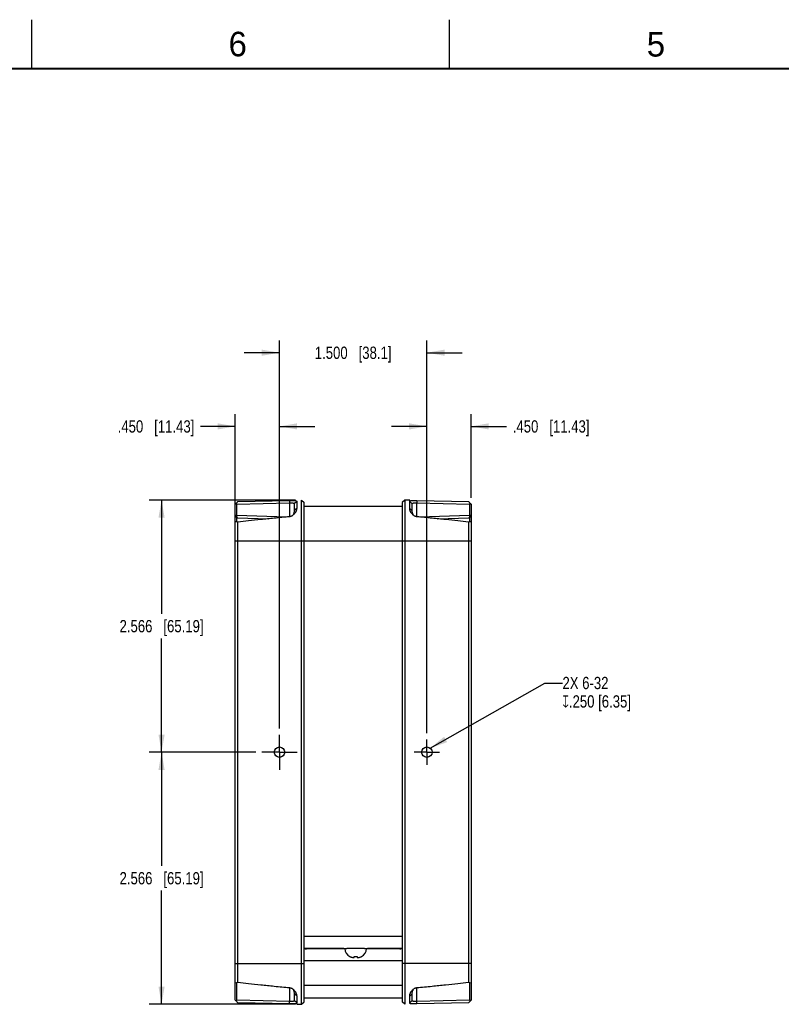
# Model space of a CAD drawing. Header units: inches. Extents: x 0 to 34, y 0 to 22.
# Tile 28 of 74: x 8.4 to 16.1, y 12 to 22. Entities that reach past the tile are written whole.
import ezdxf

# ---------------------------------------------------------------- set-up
doc = ezdxf.new("R2010")
doc.units = ezdxf.units.IN
doc.header["$LTSCALE"] = 1.87
doc.header["$MEASUREMENT"] = 0
doc.linetypes.add('CENTER', pattern=[0.6, 0.375, -0.075, 0.075, -0.075])
doc.layers.get('0').update_dxf_attribs({"linetype": 'CONTINUOUS'})
for name, color, linetype in [('02___PRT_ALL_AXES', 7, 'CONTINUOUS'), ('DETAIL', 7, 'CONTINUOUS'), ('DIMENSIONS', 7, 'CONTINUOUS'), ('THREAD', 7, 'CONTINUOUS')]:
    doc.layers.add(name, color=color, linetype=linetype)
doc.styles.get("Standard").update_dxf_attribs({"font": 'txt', "width": 0.8})
doc.styles.add('TEXTSTYLE_2', font='txt')
doc.dimstyles.new('DIMSTYLE_1', dxfattribs={"dimtxt": 0.125, "dimasz": 0.18, "dimexe": 0.125, "dimexo": 0.0625, "dimgap": 0.0625, "dimtad": 0, "dimtih": 1, "dimtoh": 1, "dimdec": 3, "dimzin": 4, "dimdsep": 46, "dimtxsty": 'STANDARD', "dimblk": '_FILLED', "dimblk1": '_FILLED', "dimblk2": '_FILLED', "dimcen": 0.09, "dimadec": 0, "dimazin": 0, "dimtp": 0.001, "dimtm": 0.001, "dimtfac": 1, "dimtdec": 3, "dimtofl": 0, "dimtmove": 0, "dimatfit": 3, "dimldrblk": '_FILLED', "dimfxl": 1, "dimtolj": 1, "dimtzin": 4, "dimarcsym": 0})
doc.dimstyles.get("Standard").update_dxf_attribs({"dimtxt": 0.125, "dimasz": 0.18, "dimexe": 0.125, "dimexo": 0.0625, "dimgap": 0.09, "dimtad": 0, "dimtih": 1, "dimtoh": 1, "dimdec": 3, "dimzin": 4, "dimdsep": 46, "dimtxsty": 'STANDARD', "dimblk": '_FILLED', "dimblk1": '_FILLED', "dimblk2": '_FILLED', "dimcen": 0.09, "dimadec": 0, "dimazin": 0, "dimtol": 1, "dimtp": 0.01, "dimtm": 0.01, "dimtfac": 1, "dimtdec": 3, "dimtofl": 0, "dimtmove": 0, "dimatfit": 3, "dimldrblk": '_FILLED', "dimfxl": 1, "dimtolj": 1, "dimtzin": 4, "dimarcsym": 0})

# ---------------------------------------------------------------- blocks, each defined once
blk = doc.blocks.new('_FILLED')
at = {"color": 0, "linetype": 'BYBLOCK'}
blk.add_solid([(0, 0), (-1, 0.174), (-1, -0.174)], dxfattribs=at)
blk = doc.blocks.new('*D4')
at = {"layer": 'DIMENSIONS', "color": 2, "linetype": 'CONTINUOUS'}
for p, q in [((10.569, 16.952), (10.569, 17.985)), ((11.019, 14.784), (11.019, 17.985)), ((10.569, 17.86), (10.216, 17.86)), ((11.019, 17.86), (11.379, 17.86))]:
    blk.add_line(p, q, dxfattribs=at)
at = {"layer": 'DIMENSIONS', "color": 2, "linetype": 'CONTINUOUS', "xscale": 0.18, "yscale": 0.18, "zscale": 0.18}
blk.add_blockref('_FILLED', (10.569, 17.86), dxfattribs=at)
at = {"layer": 'DIMENSIONS', "color": 2, "linetype": 'CONTINUOUS', "xscale": 0.18, "yscale": 0.18, "zscale": 0.18, "rotation": 180}
blk.add_blockref('_FILLED', (11.019, 17.86), dxfattribs=at)
at = {"layer": 'DIMENSIONS', "color": 2, "linetype": 'CONTINUOUS', "insert": (10.153, 17.922), "char_height": 0.125, "width": 1.225, "attachment_point": 3, "line_spacing_factor": 0.9}
blk.add_mtext('.450{\\Ftxt.shx;\\W1.000000;\\H0.125000; }[11.43]', dxfattribs=at)
blk = doc.blocks.new('*D5')
at = {"layer": 'DIMENSIONS', "color": 2, "linetype": 'CONTINUOUS'}
for p, q in [((11.019, 14.784), (11.019, 18.735)), ((12.519, 14.736), (12.519, 18.735)), ((11.019, 18.61), (10.659, 18.61)), ((12.519, 18.61), (12.879, 18.61))]:
    blk.add_line(p, q, dxfattribs=at)
at = {"layer": 'DIMENSIONS', "color": 2, "linetype": 'CONTINUOUS', "xscale": 0.18, "yscale": 0.18, "zscale": 0.18}
blk.add_blockref('_FILLED', (11.019, 18.61), dxfattribs=at)
at = {"layer": 'DIMENSIONS', "color": 2, "linetype": 'CONTINUOUS', "xscale": 0.18, "yscale": 0.18, "zscale": 0.18, "rotation": 180}
blk.add_blockref('_FILLED', (12.519, 18.61), dxfattribs=at)
at = {"layer": 'DIMENSIONS', "color": 2, "linetype": 'CONTINUOUS', "insert": (11.769, 18.672), "char_height": 0.125, "width": 1.225, "attachment_point": 2, "line_spacing_factor": 0.9}
blk.add_mtext('1.500{\\Ftxt.shx;\\W1.000000;\\H0.125000; }[38.1]', dxfattribs=at)
blk = doc.blocks.new('*D6')
at = {"layer": 'DIMENSIONS', "color": 2, "linetype": 'CONTINUOUS'}
for p, q in [((12.519, 14.736), (12.519, 17.985)), ((12.969, 17.131), (12.969, 17.985)), ((12.519, 17.86), (12.159, 17.86)), ((12.969, 17.86), (13.331, 17.86))]:
    blk.add_line(p, q, dxfattribs=at)
at = {"layer": 'DIMENSIONS', "color": 2, "linetype": 'CONTINUOUS', "xscale": 0.18, "yscale": 0.18, "zscale": 0.18}
blk.add_blockref('_FILLED', (12.519, 17.86), dxfattribs=at)
at = {"layer": 'DIMENSIONS', "color": 2, "linetype": 'CONTINUOUS', "xscale": 0.18, "yscale": 0.18, "zscale": 0.18, "rotation": 180}
blk.add_blockref('_FILLED', (12.969, 17.86), dxfattribs=at)
at = {"layer": 'DIMENSIONS', "color": 2, "linetype": 'CONTINUOUS', "insert": (13.394, 17.922), "char_height": 0.125, "width": 1.225, "attachment_point": 1, "line_spacing_factor": 0.9}
blk.add_mtext('.450{\\Ftxt.shx;\\W1.000000;\\H0.125000; }[11.43]', dxfattribs=at)
blk = doc.blocks.new('*D7')
at = {"layer": 'DIMENSIONS', "color": 2, "linetype": 'CONTINUOUS'}
for p, q in [((11.182, 17.11), (9.694, 17.11)), ((9.819, 17.11), (9.819, 15.952)), ((9.819, 14.543), (9.819, 15.702)), ((10.779, 14.543), (9.694, 14.543))]:
    blk.add_line(p, q, dxfattribs=at)
at = {"layer": 'DIMENSIONS', "color": 2, "linetype": 'CONTINUOUS', "xscale": 0.18, "yscale": 0.18, "zscale": 0.18}
for p, rotation in [((9.819, 17.11), 90), ((9.819, 14.543), 270)]:
    blk.add_blockref('_FILLED', p, dxfattribs=dict(at, rotation=rotation))
at = {"layer": 'DIMENSIONS', "color": 2, "linetype": 'CONTINUOUS', "insert": (9.819, 15.889), "char_height": 0.125, "width": 1.325, "attachment_point": 2, "line_spacing_factor": 0.9}
blk.add_mtext('2.566{\\Ftxt.shx;\\W1.000000;\\H0.125000; }[65.19]', dxfattribs=at)
blk = doc.blocks.new('*D8')
at = {"layer": 'DIMENSIONS', "color": 2, "linetype": 'CONTINUOUS'}
for p, q in [((10.779, 14.543), (9.694, 14.543)), ((9.819, 14.543), (9.819, 13.385)), ((9.819, 11.977), (9.819, 13.135)), ((11.182, 11.977), (9.694, 11.977))]:
    blk.add_line(p, q, dxfattribs=at)
at = {"layer": 'DIMENSIONS', "color": 2, "linetype": 'CONTINUOUS', "xscale": 0.18, "yscale": 0.18, "zscale": 0.18}
for p, rotation in [((9.819, 14.543), 90), ((9.819, 11.977), 270)]:
    blk.add_blockref('_FILLED', p, dxfattribs=dict(at, rotation=rotation))
at = {"layer": 'DIMENSIONS', "color": 2, "linetype": 'CONTINUOUS', "insert": (9.819, 13.323), "char_height": 0.125, "width": 1.325, "attachment_point": 2, "line_spacing_factor": 0.9}
blk.add_mtext('2.566{\\Ftxt.shx;\\W1.000000;\\H0.125000; }[65.19]', dxfattribs=at)

msp = doc.modelspace()

# ---------------------------------------------------------------- linework, layer by layer
at = {"color": 2, "linetype": 'CONTINUOUS'}
for p, q in [((8.5, 21.5), (8.5, 22)), ((12.75, 21.5), (12.75, 22))]:
    msp.add_line(p, q, dxfattribs=at)
at = {"color": 7, "linetype": 'CONTINUOUS'}
for p, q in [((10.5737, 17.0722), (10.5695, 17.0683)), ((10.5695, 12.0186), (10.5695, 17.0683)), ((10.584, 17.0682), (11.1212, 17.0809)), ((10.584, 16.9555), (10.584, 17.0682)), ((10.5938, 17.0941), (11.1215, 17.1065)), ((11.1215, 17.1065), (11.1212, 17.0809)), ((11.1212, 17.0809), (11.1212, 16.9401)), ((11.1945, 17.0964), (11.1695, 17.0716)), ((11.1695, 17.0716), (11.1695, 17.0037)), ((11.1945, 17.0964), (11.1945, 17.0241)), ((11.2445, 11.977), (11.2445, 17.11)), ((11.2445, 17.11), (11.2695, 17.0856)), ((11.2695, 12.0014), (11.2695, 17.0856)), ((12.2695, 17.0435), (11.2695, 17.0435)), ((12.2945, 17.11), (12.2695, 17.0856)), ((12.2695, 17.0856), (12.2695, 12.0014)), ((12.2945, 17.11), (12.2945, 11.977)), ((12.3445, 17.1087), (12.2945, 17.11)), ((12.3445, 17.0241), (12.3445, 17.0964)), ((12.3445, 17.0964), (12.3695, 17.0716)), ((12.3695, 17.0037), (12.3695, 17.0716)), ((12.4175, 17.1065), (12.4177, 17.0809)), ((12.4175, 17.1065), (12.9452, 17.0941)), ((12.4177, 16.9401), (12.4177, 17.0809)), ((12.4177, 17.0809), (12.955, 17.0682)), ((12.955, 17.0682), (12.955, 16.9555)), ((12.9695, 17.0683), (12.9653, 17.0722)), ((12.9695, 17.0684), (12.9695, 12.0186)), ((10.584, 16.9555), (11.0956, 16.9377)), ((11.1945, 17.0241), (11.1695, 17.0037)), ((12.3445, 17.0241), (12.3695, 17.0037)), ((12.4433, 16.9377), (12.955, 16.9555)), ((10.584, 16.8866), (10.584, 16.9325)), ((10.5936, 16.9302), (10.9076, 16.9192)), ((10.5945, 12.2027), (10.5945, 16.8843)), ((12.6314, 16.9192), (12.9454, 16.9302)), ((12.9445, 16.8843), (12.9445, 12.2027)), ((12.955, 16.9325), (12.955, 16.8866)), ((10.5695, 16.6935), (12.9695, 16.6935)), ((12.2695, 12.6685), (11.2695, 12.6685)), ((11.2805, 12.5424), (11.2695, 12.543)), ((11.2945, 12.5421), (11.2945, 12.5435)), ((11.6842, 12.5421), (11.2945, 12.5421)), ((12.2445, 12.5421), (11.9047, 12.5421)), ((12.2445, 12.5421), (12.2445, 12.5435)), ((11.7353, 12.4622), (11.7371, 12.4622)), ((11.7675, 12.4533), (11.7678, 12.4533)), ((11.7678, 12.4533), (11.7681, 12.4532)), ((11.7681, 12.4532), (11.7685, 12.4532)), ((11.7685, 12.4532), (11.7688, 12.4532)), ((11.7688, 12.4532), (11.7691, 12.4532)), ((11.7691, 12.4532), (11.7695, 12.4531)), ((11.7757, 12.453), (11.7714, 12.453)), ((11.7769, 12.4531), (11.7771, 12.4532)), ((11.7771, 12.4532), (11.7773, 12.4532)), ((11.7773, 12.4532), (11.7774, 12.4532)), ((11.7774, 12.4532), (11.7777, 12.4532)), ((11.7777, 12.4532), (11.7778, 12.4533)), ((11.7778, 12.4533), (11.778, 12.4533)), ((11.7792, 12.4535), (11.7802, 12.4622)), ((11.7802, 12.4622), (11.8087, 12.4622)), ((11.8087, 12.4622), (11.8098, 12.4535)), ((11.8109, 12.4533), (11.8111, 12.4533)), ((11.8111, 12.4533), (11.8113, 12.4532)), ((11.8113, 12.4532), (11.8115, 12.4532)), ((11.8115, 12.4532), (11.8117, 12.4532)), ((11.8117, 12.4532), (11.8119, 12.4532)), ((11.8119, 12.4532), (11.8121, 12.4531)), ((11.8176, 12.453), (11.8132, 12.453)), ((11.8195, 12.4531), (11.8198, 12.4532)), ((11.8198, 12.4532), (11.8202, 12.4532)), ((11.8202, 12.4532), (11.8205, 12.4532)), ((11.8205, 12.4532), (11.8208, 12.4532)), ((11.8208, 12.4532), (11.8211, 12.4533)), ((11.8211, 12.4533), (11.8215, 12.4533)), ((11.8519, 12.4622), (11.8537, 12.4622)), ((10.5695, 12.3935), (11.2695, 12.3935)), ((12.2695, 12.4185), (11.2695, 12.4185)), ((12.9695, 12.3935), (12.2695, 12.3935)), ((10.584, 12.0187), (10.584, 12.2003)), ((11.1212, 12.1468), (11.1212, 12.006)), ((12.2695, 12.1685), (11.2695, 12.1685)), ((12.4177, 12.006), (12.4177, 12.1468)), ((12.955, 12.2003), (12.955, 12.0187)), ((11.1945, 12.0628), (11.1695, 12.0832)), ((11.1695, 12.0832), (11.1695, 12.0154)), ((11.1945, 12.0628), (11.1945, 11.9905)), ((11.2695, 12.0435), (12.2695, 12.0435)), ((12.3445, 12.0628), (12.3695, 12.0832)), ((12.3445, 11.9905), (12.3445, 12.0628)), ((12.3695, 12.0154), (12.3695, 12.0832)), ((10.5695, 12.0186), (10.5737, 12.0147)), ((11.1212, 12.006), (10.584, 12.0187)), ((11.1215, 11.9804), (10.5938, 11.9929)), ((11.1215, 11.9804), (11.1212, 12.006)), ((11.1945, 11.9905), (11.1695, 12.0154)), ((11.1945, 11.9782), (11.2445, 11.977)), ((11.2445, 11.977), (11.2695, 12.0014)), ((12.2945, 11.977), (12.2695, 12.0014)), ((12.3445, 11.9905), (12.3695, 12.0154)), ((12.4175, 11.9804), (12.4177, 12.006)), ((12.9452, 11.9929), (12.4175, 11.9804)), ((12.955, 12.0187), (12.4177, 12.006)), ((12.9653, 12.0147), (12.9695, 12.0186))]:
    msp.add_line(p, q, dxfattribs=at)
at = {"color": 7, "linetype": 'CONTINUOUS', "const_width": 0.02}
msp.add_lwpolyline([(33.5, 21.5), (0.5, 21.5)], dxfattribs=at)
at = {"color": 7, "linetype": 'CONTINUOUS'}
for centre, radius, start, end in [((11.4083, 16.3), 1.137, 135.68396, 137.2259), ((12.1527, 16.3209), 1.1067, 42.92396, 44.33974), ((12.2392, 16.4017), 0.9883, 42.72129, 42.90988), ((12.9557, 17.082), 0.0137, 303.87303, 314.34236), ((10.5945, 16.9552), 0.025, 180, 268), ((12.9445, 16.9552), 0.025, 272, 360), ((10.2892, 15.5706), 1.3486, 76.91912, 78.00686), ((13.2609, 15.5202), 1.4003, 102.01319, 103.06083), ((11.2957, 12.8795), 0.3374, 267.42025, 268.08843), ((11.295, 12.8583), 0.3162, 268.07933, 269.01661), ((11.2945, 12.8264), 0.2844, 269.00979, 269.99392), ((11.7776, 12.5455), 0.0933, 181.05512, 243.07748), ((11.8114, 12.5455), 0.0933, 296.92252, 358.94469), ((12.2443, 12.8335), 0.2914, 270.03133, 270.99159), ((12.2435, 12.8743), 0.3323, 271.00339, 272.57437), ((11.7788, 12.5482), 0.0956, 244.08691, 245.19899), ((11.7811, 12.5571), 0.1048, 259.67183, 261.40409), ((11.7811, 12.5571), 0.1048, 259.67178, 261.40422), ((11.7774, 12.5669), 0.1141, 263.98407, 264.98898), ((11.7789, 12.5858), 0.133, 265.9147, 266.76307), ((11.7806, 12.6147), 0.1619, 266.75745, 267.72575), ((11.7704, 12.5083), 0.0555, 273.91304, 275.55814), ((11.7713, 12.499), 0.0462, 275.54847, 276.97807), ((11.772, 12.4936), 0.0408, 278.52542, 280.18613), ((11.817, 12.4936), 0.0408, 259.81387, 261.47458), ((11.8177, 12.499), 0.0462, 263.02193, 264.45153), ((11.8186, 12.5083), 0.0555, 264.44186, 266.08696), ((11.8084, 12.6147), 0.1619, 272.27425, 273.24255), ((11.81, 12.5858), 0.133, 273.23693, 274.0853), ((11.8115, 12.5669), 0.1141, 275.01102, 276.01593), ((11.8077, 12.5581), 0.1058, 278.59931, 279.13553), ((11.8077, 12.5581), 0.1058, 278.59931, 279.13558), ((11.81, 12.5485), 0.0959, 292.50715, 295.91099), ((10.278, 13.5667), 1.4003, 282.01319, 283.06083), ((13.2497, 13.5163), 1.3486, 256.91912, 258.00686), ((10.5833, 12.0049), 0.0137, 123.87303, 134.34236), ((11.2998, 12.6853), 0.9883, 222.72129, 222.90988), ((11.3863, 12.766), 1.1067, 222.92396, 224.33974), ((12.1307, 12.7869), 1.137, 315.68396, 317.2259)]:
    msp.add_arc(centre, radius, start, end, dxfattribs=at)
for points, knots in [([(10.584, 17.0682), (10.582, 17.0682), (10.5782, 17.0688), (10.5749, 17.0709), (10.5737, 17.0722)], [0, 0, 0, 0, 0.5302648, 1, 1, 1, 1]), ([(11.1212, 17.0809), (11.1244, 17.081), (11.1307, 17.0812), (11.1398, 17.0813), (11.1481, 17.0811), (11.1545, 17.0806), (11.1589, 17.0798), (11.1616, 17.0792), (11.164, 17.0783), (11.166, 17.0773), (11.1676, 17.0762), (11.1687, 17.0748), (11.1694, 17.0732), (11.1695, 17.0721), (11.1695, 17.0716)], [0, 0, 0, 0, 0.1841857, 0.3602654, 0.5214052, 0.6618917, 0.7229597, 0.7775043, 0.8255109, 0.8673967, 0.9040728, 0.9370097, 0.9682502, 1, 1, 1, 1]), ([(11.1215, 17.1065), (11.1265, 17.1066), (11.1362, 17.1068), (11.1501, 17.1068), (11.1628, 17.1066), (11.1722, 17.106), (11.1788, 17.1052), (11.1829, 17.1045), (11.1864, 17.1036), (11.1893, 17.1026), (11.1916, 17.1013), (11.1932, 17.0999), (11.1943, 17.0982), (11.1945, 17.097), (11.1945, 17.0964)], [0, 0, 0, 0, 0.1947236, 0.3792812, 0.5461077, 0.6893404, 0.7506711, 0.8048151, 0.8517175, 0.8915653, 0.9248717, 0.9526682, 0.9768268, 1, 1, 1, 1]), ([(12.3445, 17.0964), (12.3445, 17.097), (12.3447, 17.0982), (12.3457, 17.0999), (12.3474, 17.1013), (12.3497, 17.1026), (12.3526, 17.1036), (12.3561, 17.1045), (12.3602, 17.1052), (12.3667, 17.106), (12.3762, 17.1066), (12.3888, 17.1068), (12.4028, 17.1068), (12.4125, 17.1066), (12.4175, 17.1065)], [0, 0, 0, 0, 0.0231732, 0.0473318, 0.0751283, 0.1084347, 0.1482825, 0.1951849, 0.2493289, 0.3106596, 0.4538923, 0.6207188, 0.8052764, 1, 1, 1, 1]), ([(12.3695, 17.0716), (12.3695, 17.0721), (12.3696, 17.0732), (12.3703, 17.0748), (12.3714, 17.0762), (12.373, 17.0773), (12.3749, 17.0783), (12.3773, 17.0792), (12.3801, 17.0798), (12.3845, 17.0806), (12.3908, 17.0811), (12.3992, 17.0813), (12.4082, 17.0812), (12.4145, 17.081), (12.4177, 17.0809)], [0, 0, 0, 0, 0.0317498, 0.0629903, 0.0959272, 0.1326033, 0.1744891, 0.2224957, 0.2770403, 0.3381083, 0.4785948, 0.6397346, 0.8158143, 1, 1, 1, 1]), ([(12.9633, 17.0706), (12.9622, 17.0698), (12.9595, 17.0685), (12.9565, 17.0682), (12.955, 17.0682)], [0, 0, 0, 0, 0.4789454, 1, 1, 1, 1]), ([(10.5695, 16.9552), (10.5695, 16.9552), (10.5695, 16.9552), (10.5696, 16.9552), (10.5696, 16.9551), (10.5698, 16.9551), (10.5699, 16.9551), (10.5702, 16.955), (10.5706, 16.955), (10.5712, 16.9549), (10.5719, 16.9549), (10.5727, 16.9549), (10.5741, 16.9548), (10.576, 16.9548), (10.5784, 16.9547), (10.5811, 16.9547), (10.583, 16.9547), (10.584, 16.9547)], [0, 0, 0, 0, 0.0013145, 0.0048821, 0.0107718, 0.0189779, 0.0294871, 0.0422857, 0.074698, 0.1160726, 0.1659964, 0.223952, 0.2894082, 0.4404478, 0.6136601, 0.8029106, 1, 1, 1, 1]), ([(10.5936, 16.9302), (10.5933, 16.9302), (10.5926, 16.9303), (10.5912, 16.9309), (10.5896, 16.9322), (10.5879, 16.9345), (10.5864, 16.9376), (10.5852, 16.9414), (10.5844, 16.9458), (10.584, 16.9497), (10.5839, 16.953), (10.5839, 16.9547), (10.5839, 16.9555)], [0, 0, 0, 0, 0.0345879, 0.0705764, 0.1513396, 0.2493024, 0.3670624, 0.50437, 0.658772, 0.8259088, 0.9125122, 1, 1, 1, 1]), ([(11.1215, 16.9401), (11.0699, 16.9353), (10.9721, 16.9259), (10.8332, 16.9116), (10.7091, 16.898), (10.6312, 16.8888), (10.5945, 16.8843)], [0, 0, 0, 0, 0.2936034, 0.5560504, 0.790362, 1, 1, 1, 1]), ([(11.155, 16.9541), (11.1527, 16.9523), (11.1477, 16.9489), (11.1397, 16.9446), (11.1309, 16.9415), (11.1247, 16.9404), (11.1215, 16.9401)], [0, 0, 0, 0, 0.2397265, 0.4866287, 0.7410743, 1, 1, 1, 1]), ([(11.1649, 16.9767), (11.1637, 16.9728), (11.1608, 16.9651), (11.1571, 16.9577), (11.155, 16.9541)], [0, 0, 0, 0, 0.4915782, 1, 1, 1, 1]), ([(11.1673, 16.9651), (11.1664, 16.9642), (11.1625, 16.9602), (11.1583, 16.9566), (11.155, 16.9541)], [0, 0, 0, 0, 0.2443777, 1, 1, 1, 1]), ([(11.1695, 17.0037), (11.1695, 16.9992), (11.1686, 16.9901), (11.1663, 16.9812), (11.1649, 16.9767)], [0, 0, 0, 0, 0.4872197, 1, 1, 1, 1]), ([(11.1945, 17.0241), (11.1945, 17.0193), (11.1934, 17.0119), (11.1905, 17.0023), (11.1874, 16.9947), (11.1836, 16.9872), (11.1773, 16.9769), (11.1716, 16.9697), (11.1673, 16.9651)], [0, 0, 0, 0, 0.2172018, 0.3339342, 0.4561498, 0.5839237, 0.7172133, 1, 1, 1, 1]), ([(12.3717, 16.9651), (12.3674, 16.9697), (12.3617, 16.9769), (12.3554, 16.9872), (12.3515, 16.9947), (12.3485, 17.0023), (12.3455, 17.0119), (12.3445, 17.0193), (12.3445, 17.0241)], [0, 0, 0, 0, 0.2827855, 0.416074, 0.5438483, 0.666065, 0.7827987, 1, 1, 1, 1]), ([(12.3741, 16.9767), (12.3726, 16.9811), (12.3704, 16.9901), (12.3695, 16.9992), (12.3695, 17.0037)], [0, 0, 0, 0, 0.5127775, 1, 1, 1, 1]), ([(12.384, 16.9541), (12.3828, 16.9549), (12.3785, 16.9584), (12.3745, 16.9622), (12.3717, 16.9651)], [0, 0, 0, 0, 0.255815, 1, 1, 1, 1]), ([(12.3839, 16.9541), (12.3819, 16.9577), (12.3782, 16.9651), (12.3753, 16.9728), (12.3741, 16.9767)], [0, 0, 0, 0, 0.5084168, 1, 1, 1, 1]), ([(12.4175, 16.9401), (12.4143, 16.9404), (12.4081, 16.9415), (12.3993, 16.9446), (12.3912, 16.9489), (12.3863, 16.9523), (12.384, 16.9541)], [0, 0, 0, 0, 0.2589255, 0.5133701, 0.7602732, 1, 1, 1, 1]), ([(12.9445, 16.8843), (12.9077, 16.8888), (12.8298, 16.898), (12.7058, 16.9116), (12.5669, 16.9259), (12.4691, 16.9353), (12.4175, 16.9401)], [0, 0, 0, 0, 0.2096833, 0.4440169, 0.7064509, 1, 1, 1, 1]), ([(12.955, 16.9555), (12.955, 16.9547), (12.9551, 16.953), (12.955, 16.9497), (12.9546, 16.9458), (12.9539, 16.942), (12.9531, 16.9393), (12.9523, 16.937), (12.9511, 16.9345), (12.9494, 16.9322), (12.9477, 16.9309), (12.9464, 16.9303), (12.9457, 16.9302), (12.9454, 16.9302)], [0, 0, 0, 0, 0.0874681, 0.1740528, 0.3411648, 0.4955455, 0.5665583, 0.6329025, 0.7506522, 0.8486136, 0.9294074, 0.9653455, 1, 1, 1, 1]), ([(12.955, 16.9547), (12.956, 16.9547), (12.9578, 16.9547), (12.9605, 16.9547), (12.963, 16.9548), (12.9649, 16.9548), (12.9662, 16.9549), (12.967, 16.9549), (12.9677, 16.9549), (12.9684, 16.955), (12.9688, 16.955), (12.969, 16.9551), (12.9692, 16.9551), (12.9693, 16.9551), (12.9694, 16.9552), (12.9695, 16.9552), (12.9695, 16.9552), (12.9695, 16.9552)], [0, 0, 0, 0, 0.1962141, 0.3847048, 0.557377, 0.7081219, 0.7735313, 0.8315331, 0.8816289, 0.9233332, 0.9562311, 0.9693056, 0.9800972, 0.9885801, 0.9947288, 0.9985235, 1, 1, 1, 1]), ([(11.7387, 12.4615), (11.7425, 12.4597), (11.7502, 12.4567), (11.7583, 12.4548), (11.7624, 12.454)], [0, 0, 0, 0, 0.4998775, 1, 1, 1, 1]), ([(11.8245, 12.4536), (11.8283, 12.4543), (11.8358, 12.4559), (11.8432, 12.4584), (11.8467, 12.4599)], [0, 0, 0, 0, 0.5001081, 1, 1, 1, 1]), ([(10.5945, 12.2027), (10.6312, 12.1981), (10.7091, 12.1889), (10.8332, 12.1753), (10.9721, 12.161), (11.0699, 12.1516), (11.1215, 12.1468)], [0, 0, 0, 0, 0.2096833, 0.4440169, 0.7064509, 1, 1, 1, 1]), ([(11.1215, 12.1468), (11.1247, 12.1465), (11.1309, 12.1454), (11.1397, 12.1423), (11.1477, 12.138), (11.1527, 12.1346), (11.155, 12.1328)], [0, 0, 0, 0, 0.2589255, 0.5133701, 0.7602732, 1, 1, 1, 1]), ([(11.155, 12.1328), (11.1561, 12.132), (11.1605, 12.1286), (11.1645, 12.1248), (11.1673, 12.1218)], [0, 0, 0, 0, 0.255815, 1, 1, 1, 1]), ([(11.155, 12.1328), (11.1571, 12.1292), (11.1608, 12.1218), (11.1637, 12.1141), (11.1649, 12.1102)], [0, 0, 0, 0, 0.5084168, 1, 1, 1, 1]), ([(12.3717, 12.1218), (12.3726, 12.1228), (12.3765, 12.1267), (12.3806, 12.1303), (12.384, 12.1328)], [0, 0, 0, 0, 0.2443777, 1, 1, 1, 1]), ([(12.3741, 12.1102), (12.3753, 12.1141), (12.3782, 12.1218), (12.3819, 12.1292), (12.3839, 12.1328)], [0, 0, 0, 0, 0.4915782, 1, 1, 1, 1]), ([(12.384, 12.1328), (12.3863, 12.1346), (12.3912, 12.138), (12.3993, 12.1423), (12.4081, 12.1454), (12.4143, 12.1465), (12.4175, 12.1468)], [0, 0, 0, 0, 0.2397265, 0.4866287, 0.7410743, 1, 1, 1, 1]), ([(12.4175, 12.1468), (12.4691, 12.1516), (12.5669, 12.161), (12.7058, 12.1753), (12.8298, 12.1889), (12.9077, 12.1981), (12.9445, 12.2027)], [0, 0, 0, 0, 0.2936034, 0.5560504, 0.790362, 1, 1, 1, 1]), ([(11.1649, 12.1102), (11.1663, 12.1058), (11.1686, 12.0969), (11.1695, 12.0877), (11.1695, 12.0832)], [0, 0, 0, 0, 0.5127775, 1, 1, 1, 1]), ([(11.1673, 12.1218), (11.1716, 12.1172), (11.1773, 12.11), (11.1836, 12.0997), (11.1874, 12.0922), (11.1905, 12.0847), (11.1934, 12.075), (11.1945, 12.0676), (11.1945, 12.0628)], [0, 0, 0, 0, 0.2827855, 0.416074, 0.5438483, 0.666065, 0.7827987, 1, 1, 1, 1]), ([(12.3445, 12.0628), (12.3445, 12.0676), (12.3455, 12.075), (12.3485, 12.0847), (12.3515, 12.0922), (12.3554, 12.0997), (12.3617, 12.11), (12.3674, 12.1172), (12.3717, 12.1218)], [0, 0, 0, 0, 0.2172018, 0.3339342, 0.4561498, 0.5839237, 0.7172133, 1, 1, 1, 1]), ([(12.3695, 12.0832), (12.3695, 12.0877), (12.3704, 12.0968), (12.3726, 12.1058), (12.3741, 12.1102)], [0, 0, 0, 0, 0.4872197, 1, 1, 1, 1]), ([(10.5756, 12.0163), (10.5768, 12.0171), (10.5795, 12.0184), (10.5824, 12.0187), (10.584, 12.0187)], [0, 0, 0, 0, 0.4789454, 1, 1, 1, 1]), ([(11.1695, 12.0154), (11.1695, 12.0148), (11.1694, 12.0137), (11.1687, 12.0121), (11.1676, 12.0108), (11.166, 12.0096), (11.164, 12.0086), (11.1616, 12.0077), (11.1589, 12.0071), (11.1545, 12.0064), (11.1481, 12.0058), (11.1398, 12.0057), (11.1307, 12.0058), (11.1244, 12.0059), (11.1212, 12.006)], [0, 0, 0, 0, 0.0317498, 0.0629903, 0.0959272, 0.1326033, 0.1744891, 0.2224957, 0.2770403, 0.3381083, 0.4785948, 0.6397346, 0.8158143, 1, 1, 1, 1]), ([(11.1945, 11.9905), (11.1945, 11.9899), (11.1943, 11.9887), (11.1932, 11.987), (11.1916, 11.9856), (11.1893, 11.9844), (11.1864, 11.9833), (11.1829, 11.9824), (11.1788, 11.9817), (11.1722, 11.9809), (11.1628, 11.9803), (11.1501, 11.9801), (11.1362, 11.9802), (11.1265, 11.9803), (11.1215, 11.9804)], [0, 0, 0, 0, 0.0231732, 0.0473318, 0.0751283, 0.1084347, 0.1482825, 0.1951849, 0.2493289, 0.3106596, 0.4538923, 0.6207188, 0.8052764, 1, 1, 1, 1]), ([(12.4175, 11.9804), (12.4125, 11.9803), (12.4028, 11.9802), (12.3888, 11.9801), (12.3762, 11.9803), (12.3667, 11.9809), (12.3602, 11.9817), (12.3561, 11.9824), (12.3526, 11.9833), (12.3497, 11.9844), (12.3474, 11.9856), (12.3457, 11.987), (12.3447, 11.9887), (12.3445, 11.9899), (12.3445, 11.9905)], [0, 0, 0, 0, 0.1947236, 0.3792812, 0.5461077, 0.6893404, 0.7506711, 0.8048151, 0.8517175, 0.8915653, 0.9248717, 0.9526682, 0.9768268, 1, 1, 1, 1]), ([(12.4177, 12.006), (12.4145, 12.0059), (12.4082, 12.0058), (12.3992, 12.0057), (12.3908, 12.0058), (12.3845, 12.0064), (12.3801, 12.0071), (12.3773, 12.0077), (12.3749, 12.0086), (12.373, 12.0096), (12.3714, 12.0108), (12.3703, 12.0121), (12.3696, 12.0137), (12.3695, 12.0148), (12.3695, 12.0154)], [0, 0, 0, 0, 0.1841857, 0.3602654, 0.5214052, 0.6618917, 0.7229597, 0.7775043, 0.8255109, 0.8673967, 0.9040728, 0.9370097, 0.9682502, 1, 1, 1, 1]), ([(12.955, 12.0187), (12.957, 12.0188), (12.9608, 12.0181), (12.964, 12.016), (12.9653, 12.0147)], [0, 0, 0, 0, 0.5302648, 1, 1, 1, 1])]:
    msp.add_open_spline(points, degree=3, knots=knots, dxfattribs=at)
at = {"layer": '02___PRT_ALL_AXES', "color": 7, "linetype": 'CENTER'}
for p, q in [((11.0195, 14.5435), (11.0195, 14.7217)), ((12.5195, 14.5435), (12.5195, 14.6735)), ((11.0195, 14.5435), (10.8412, 14.5435)), ((11.0195, 14.5435), (11.0195, 14.3652)), ((11.0195, 14.5435), (11.1977, 14.5435)), ((12.5195, 14.5435), (12.3895, 14.5435)), ((12.5195, 14.5435), (12.6495, 14.5435)), ((12.5195, 14.5435), (12.5195, 14.4135))]:
    msp.add_line(p, q, dxfattribs=at)
at = {"layer": '02___PRT_ALL_AXES', "color": 7, "linetype": 'CONTINUOUS'}
for p, q in [((11.6749, 12.5435), (11.2695, 12.5435)), ((11.6791, 12.5435), (11.6842, 12.5435)), ((11.8852, 12.5455), (11.7038, 12.5455)), ((11.9047, 12.5435), (11.9099, 12.5435)), ((12.2695, 12.5435), (11.914, 12.5435))]:
    msp.add_line(p, q, dxfattribs=at)
msp.add_circle((11.0195, 14.5435), 0.0532, dxfattribs=at)
for points, knots in [([(11.6749, 12.5435), (11.6796, 12.5435), (11.6892, 12.5439), (11.6988, 12.5449), (11.7038, 12.5455)], [0, 0, 0, 0, 0.4793243, 1, 1, 1, 1]), ([(11.8852, 12.5455), (11.8902, 12.5449), (11.8998, 12.5439), (11.9094, 12.5435), (11.914, 12.5435)], [0, 0, 0, 0, 0.5206748, 1, 1, 1, 1])]:
    msp.add_open_spline(points, degree=3, knots=knots, dxfattribs=at)
at = {"layer": 'THREAD', "color": 7, "linetype": 'CONTINUOUS'}
msp.add_circle((12.5195, 14.5435), 0.0532, dxfattribs=at)

# ---------------------------------------------------------------- texts
at = {"color": 2, "linetype": 'CONTINUOUS', "char_height": 0.25, "width": 0.25, "attachment_point": 1, "line_spacing_factor": 0.9, "style": 'TEXTSTYLE_2'}
for s, insert in [('6', (10.5012, 21.8772)), ('5', (14.7577, 21.8747))]:
    msp.add_mtext(s, dxfattribs=dict(at, insert=insert))
at = {"layer": 'DETAIL', "color": 2, "linetype": 'CONTINUOUS', "insert": (13.8995, 15.3101), "char_height": 0.125, "width": 1.277083, "attachment_point": 1, "line_spacing_factor": 0.9}
msp.add_mtext('2X 6-32\\P\\Fgdt;{\\Fgdt;x}\\Ftxt;.250 [6.35]', dxfattribs=at)

# ---------------------------------------------------------------- dimensions: what is measured, and where the dimension line sits
at = {"layer": 'DIMENSIONS', "color": 2, "linetype": 'CONTINUOUS'}
for base, p1, p2, picture, middle in [((12.5195, 18.61), (11.0195, 14.7217), (12.5195, 14.6735), '*D5', (11.7695, 18.61)), ((11.0195, 17.86), (10.5695, 16.8898), (11.0195, 14.7217), '*D4', (9.5406, 17.86)), ((12.9695, 17.86), (12.5195, 14.6735), (12.9695, 17.0683), '*D6', (14.0063, 17.86))]:
    dim = msp.add_linear_dim(base=base, p1=p1, p2=p2, dimstyle='DIMSTYLE_1', dxfattribs=at)
    dim.commit()
    dim.dimension.update_dxf_attribs({"geometry": picture, "text_midpoint": middle, "dimtype": 160})
for base, p1, p2, angle, picture, middle in [((9.81948, 17.10995), (10.84123, 14.54346), (11.24449, 17.10995), 90, '*D7', (9.81948, 15.82671)), ((9.819485, 11.976961), (10.841235, 14.543458), (11.244492, 11.976961), 270, '*D8', (9.819485, 13.260209))]:
    dim = msp.add_linear_dim(base=base, p1=p1, p2=p2, angle=angle, dimstyle='DIMSTYLE_1', dxfattribs=at)
    dim.commit()
    dim.dimension.update_dxf_attribs({"geometry": picture, "text_midpoint": middle, "dimtype": 160})

# ---------------------------------------------------------------- leaders
at = {"layer": 'DETAIL', "color": 2, "linetype": 'CONTINUOUS'}
msp.add_leader([(12.5537, 14.5842), (13.7195, 15.2476), (13.8995, 15.2476)], dimstyle='STANDARD', override={"dimtad": 0}, dxfattribs=at)

doc.saveas('drawing.dxf')
